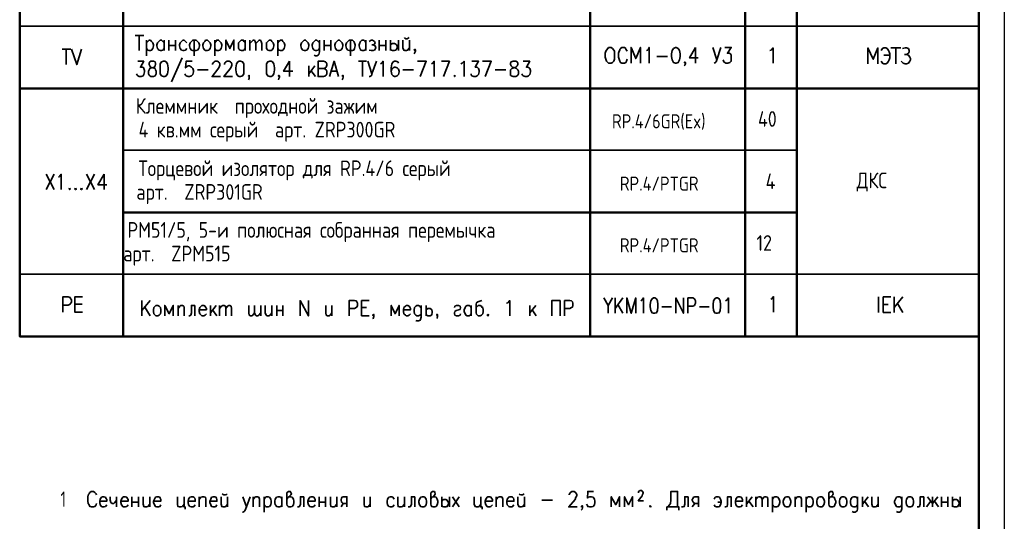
# Model space of a CAD drawing. Extents: x -832 to 0, y 8 to 596.
# Tile 15 of 18: x -189 to 0, y 110 to 206. Entities that reach past the tile are written whole.
import ezdxf

# ---------------------------------------------------------------- set-up
doc = ezdxf.new("R2010")
doc.units = 0
doc.layers.get('0').update_dxf_attribs({"lineweight": 25})
doc.layers.add('Text', color=3, linetype='Continuous')
doc.styles.add('simplex', font='simplex.shx', dxfattribs={"width": 0.9})
doc.styles.add('Style1', font='romans.shx', dxfattribs={"width": 0.8})

msp = doc.modelspace()

# ---------------------------------------------------------------- linework, layer by layer
at = {"color": 0, "lineweight": 25}
msp.add_line((0, 595.55), (0, 7.87), dxfattribs=at)
at = {"color": 0, "lineweight": 50, "flags": 128}
for points in [[(-4.91, 590.63), (-4.91, 12.78)], [(-188.55, 490.94), (-188.55, 145.25)], [(-168.74, 487.01), (-168.74, 145.25)], [(-79.33, 487.01), (-79.33, 145.25)], [(-49.61, 487.01), (-49.61, 145.25)], [(-39.71, 487.01), (-39.71, 145.25)], [(-4.91, 486.25), (-4.91, 145.25)], [(-4.91, 192.75), (-188.55, 192.75), (-4.91, 192.75), (-188.55, 192.75)], [(-39.71, 169), (-168.74, 169), (-39.71, 169), (-168.74, 169)], [(-4.91, 145.25), (-188.55, 145.25), (-4.91, 145.25), (-188.55, 145.25)]]:
    msp.add_lwpolyline(points, dxfattribs=at)
at = {"color": 0, "lineweight": 25, "flags": 128}
for points in [[(-4.91, 204.69), (-188.55, 204.69), (-4.91, 204.69), (-188.55, 204.69)], [(-4.91, 192.75), (-188.55, 192.75), (-4.91, 192.75), (-188.55, 192.75)], [(-39.71, 180.94), (-168.74, 180.94), (-39.71, 180.94), (-168.74, 180.94)], [(-39.71, 169), (-168.74, 169), (-39.71, 169), (-168.74, 169)], [(-4.91, 157.19), (-188.55, 157.19), (-4.91, 157.19), (-188.55, 157.19)], [(-4.91, 145.25), (-188.55, 145.25), (-4.91, 145.25), (-188.55, 145.25)]]:
    msp.add_lwpolyline(points, dxfattribs=at)
at = {"color": 0, "lineweight": 35, "flags": 128}
for points in [[(-166.45, 202.91), (-164.8, 202.91)], [(-165.69, 202.91), (-165.69, 199.99)], [(-164.3, 202.02), (-164.3, 198.97)], [(-164.3, 201.51), (-164.04, 201.77), (-163.79, 202.02), (-163.53, 202.02), (-163.28, 201.77), (-163.03, 201.51), (-162.9, 201.13), (-162.9, 200.88), (-163.03, 200.37), (-163.28, 200.11), (-163.53, 199.99), (-163.79, 199.99), (-164.04, 200.11), (-164.3, 200.37)], [(-160.87, 200.37), (-161.12, 200.11), (-161.37, 199.99), (-161.63, 199.99), (-161.88, 200.11), (-162.01, 200.24), (-162.14, 200.37), (-162.26, 200.88), (-162.26, 201.13), (-162.14, 201.51), (-161.88, 201.77), (-161.63, 202.02), (-161.37, 202.02), (-161.12, 201.77), (-160.87, 201.51)], [(-160.87, 202.02), (-160.87, 199.99)], [(-159.98, 202.02), (-159.98, 199.99)], [(-158.71, 202.02), (-158.71, 199.99)], [(-156.55, 201.51), (-156.8, 201.77), (-157.06, 202.02), (-157.31, 202.02), (-157.56, 201.77), (-157.82, 201.51), (-157.95, 201.13), (-157.95, 200.88), (-157.82, 200.37), (-157.56, 200.11), (-157.31, 199.99), (-157.06, 199.99), (-156.8, 200.11), (-156.55, 200.37)], [(-154.77, 202.02), (-155.41, 202.02), (-155.66, 201.77), (-155.91, 201.51), (-156.04, 201.13), (-156.04, 200.88), (-155.91, 200.37), (-155.66, 200.11), (-155.41, 199.99), (-154.77, 199.99), (-154.52, 200.11), (-154.26, 200.37), (-154.14, 200.88), (-154.14, 201.13), (-154.26, 201.51), (-154.52, 201.77), (-154.77, 202.02)], [(-155.15, 202.02), (-155.15, 198.97)], [(-152.99, 202.02), (-152.61, 202.02), (-152.36, 201.77), (-152.1, 201.51), (-151.98, 201.13), (-151.98, 200.88), (-152.1, 200.37), (-152.36, 200.11), (-152.61, 199.99), (-152.99, 199.99), (-153.12, 200.11), (-153.37, 200.37), (-153.5, 200.88), (-153.5, 201.13), (-153.37, 201.51), (-153.12, 201.77), (-152.99, 202.02)], [(-151.21, 202.02), (-151.21, 198.97)], [(-151.21, 201.51), (-150.96, 201.77), (-150.83, 202.02), (-150.45, 202.02), (-150.2, 201.77), (-149.94, 201.51), (-149.82, 201.13), (-149.82, 200.88), (-149.94, 200.37), (-150.2, 200.11), (-150.45, 199.99), (-150.83, 199.99), (-150.96, 200.11), (-151.21, 200.37)], [(-147.53, 199.99), (-147.53, 202.02), (-148.29, 200.37), (-149.06, 202.02), (-149.06, 199.99)], [(-145.37, 200.37), (-145.63, 200.11), (-145.75, 199.99), (-146.13, 199.99), (-146.39, 200.11), (-146.52, 200.24), (-146.64, 200.37), (-146.64, 200.88), (-146.64, 201.13), (-146.64, 201.51), (-146.39, 201.77), (-146.13, 202.02), (-145.75, 202.02), (-145.63, 201.77), (-145.37, 201.51)], [(-145.37, 202.02), (-145.37, 199.99)], [(-144.48, 202.02), (-144.48, 199.99)], [(-144.48, 201.38), (-144.1, 201.77), (-143.85, 202.02), (-143.59, 202.02), (-143.47, 201.77), (-143.34, 201.38), (-143.34, 199.99)], [(-143.34, 201.38), (-142.96, 201.77), (-142.71, 202.02), (-142.45, 202.02), (-142.32, 201.77), (-142.2, 201.38), (-142.2, 199.99)], [(-140.8, 202.02), (-140.42, 202.02), (-140.29, 201.77), (-140.04, 201.51), (-139.91, 201.13), (-139.91, 200.88), (-140.04, 200.37), (-140.29, 200.11), (-140.42, 199.99), (-140.8, 199.99), (-141.05, 200.11), (-141.31, 200.37), (-141.31, 200.88), (-141.31, 201.13), (-141.31, 201.51), (-141.05, 201.77), (-140.8, 202.02)], [(-139.15, 202.02), (-139.15, 198.97)], [(-139.15, 201.51), (-138.9, 201.77), (-138.64, 202.02), (-138.26, 202.02), (-138.13, 201.77), (-137.88, 201.51), (-137.75, 201.13), (-137.75, 200.88), (-137.88, 200.37), (-138.13, 200.11), (-138.26, 199.99), (-138.64, 199.99), (-138.9, 200.11), (-139.15, 200.37)], [(-134.07, 202.02), (-133.82, 202.02), (-133.56, 201.77), (-133.31, 201.51), (-133.18, 201.13), (-133.18, 200.88), (-133.31, 200.37), (-133.56, 200.11), (-133.82, 199.99), (-134.07, 199.99), (-134.32, 200.11), (-134.58, 200.37), (-134.7, 200.88), (-134.7, 201.13), (-134.58, 201.51), (-134.32, 201.77), (-134.07, 202.02)], [(-131.15, 201.51), (-131.28, 201.64), (-131.4, 201.77), (-131.66, 202.02), (-131.91, 202.02), (-132.16, 201.77), (-132.42, 201.51), (-132.55, 201.13), (-132.55, 200.88), (-132.42, 200.37), (-132.16, 200.11), (-131.91, 199.99), (-131.66, 199.99), (-131.4, 200.11), (-131.15, 200.37)], [(-131.15, 202.02), (-131.15, 199.73), (-131.28, 199.23), (-131.4, 199.1), (-131.66, 198.97), (-131.91, 198.97), (-132.16, 199.1)], [(-130.26, 202.02), (-130.26, 199.99)], [(-128.99, 202.02), (-128.99, 199.99)], [(-127.59, 202.02), (-127.34, 202.02), (-127.08, 201.77), (-126.83, 201.51), (-126.7, 201.13), (-126.7, 200.88), (-126.83, 200.37), (-127.08, 200.11), (-127.34, 199.99), (-127.59, 199.99), (-127.85, 200.11), (-128.1, 200.37), (-128.23, 200.88), (-128.23, 201.13), (-128.1, 201.51), (-127.85, 201.77), (-127.59, 202.02)], [(-124.8, 202.02), (-125.43, 202.02), (-125.69, 201.77), (-125.94, 201.51), (-126.07, 201.13), (-126.07, 200.88), (-125.94, 200.37), (-125.69, 200.11), (-125.43, 199.99), (-124.8, 199.99), (-124.54, 200.11), (-124.42, 200.37), (-124.29, 200.88), (-124.29, 201.13), (-124.42, 201.51), (-124.54, 201.77), (-124.8, 202.02)], [(-125.18, 202.02), (-125.18, 198.97)], [(-122.26, 200.37), (-122.39, 200.11), (-122.64, 199.99), (-123.02, 199.99), (-123.27, 200.11), (-123.27, 200.24), (-123.4, 200.37), (-123.53, 200.88), (-123.53, 201.13), (-123.4, 201.51), (-123.27, 201.77), (-123.02, 202.02), (-122.64, 202.02), (-122.39, 201.77), (-122.26, 201.51)], [(-122.26, 202.02), (-122.26, 199.99)], [(-121.62, 201.77), (-121.24, 202.02), (-120.99, 202.02), (-120.61, 201.77), (-120.48, 201.51), (-120.61, 201.26), (-120.86, 201.13), (-121.12, 201.13)], [(-119.72, 202.02), (-119.72, 199.99)], [(-118.45, 202.02), (-118.45, 199.99)], [(-117.56, 202.02), (-117.56, 199.99)], [(-116.04, 202.02), (-116.04, 199.99)], [(-115.15, 202.02), (-115.15, 200.5), (-115.02, 200.11), (-114.77, 199.99), (-114.51, 199.99), (-114.26, 200.11), (-113.88, 200.5)], [(-114.89, 202.53), (-114.77, 202.4), (-114.64, 202.27), (-114.38, 202.27), (-114.13, 202.4), (-114, 202.53)], [(-113.88, 202.02), (-113.88, 199.99)], [(-180.42, 200.24), (-178.77, 200.24)], [(-179.66, 200.24), (-179.66, 197.32)], [(-178.65, 200.24), (-177.63, 197.32), (-176.74, 200.24)], [(-159.98, 201), (-158.71, 201)], [(-130.26, 201), (-128.99, 201)], [(-120.86, 201.13), (-120.61, 201), (-120.48, 200.88), (-120.35, 200.5), (-120.48, 200.24), (-120.61, 200.11), (-120.86, 199.99), (-121.24, 199.99), (-121.62, 200.11)], [(-119.72, 201), (-118.45, 201)], [(-117.56, 201.13), (-117.43, 201.26), (-117.18, 201.38), (-116.92, 201.38), (-116.8, 201.38), (-116.54, 201.26), (-116.42, 201.13), (-116.29, 200.88), (-116.29, 200.5), (-116.42, 200.24), (-116.54, 200.11), (-116.8, 199.99), (-117.18, 199.99), (-117.43, 200.11), (-117.56, 200.24)], [(-112.73, 200.11), (-112.86, 199.99), (-112.99, 200.11), (-112.86, 200.24), (-112.73, 200.11), (-112.73, 199.86), (-112.86, 199.61), (-112.99, 199.35)], [(-75.78, 200.62), (-75.27, 200.62), (-75.01, 200.37), (-74.76, 200.11), (-74.63, 199.86), (-74.63, 199.48), (-74.63, 198.72), (-74.63, 198.34), (-74.76, 197.96), (-75.01, 197.7), (-75.27, 197.57), (-75.78, 197.57), (-75.9, 197.7), (-76.16, 197.96), (-76.28, 198.34), (-76.41, 198.72), (-76.41, 199.48), (-76.28, 199.86), (-76.16, 200.11), (-75.9, 200.37), (-75.78, 200.62)], [(-72.22, 199.86), (-72.35, 200.11), (-72.47, 200.24), (-72.47, 200.37), (-72.73, 200.62), (-73.24, 200.62), (-73.49, 200.37), (-73.62, 200.24), (-73.62, 200.11), (-73.74, 199.86), (-73.87, 199.48), (-73.87, 198.72), (-73.74, 198.34), (-73.62, 197.96), (-73.49, 197.7), (-73.24, 197.57), (-72.73, 197.57), (-72.47, 197.7), (-72.35, 197.96), (-72.22, 198.34)], [(-69.68, 197.57), (-69.68, 200.62), (-70.57, 198.46), (-71.46, 200.62), (-71.46, 197.57)], [(-68.54, 199.99), (-68.28, 200.11), (-68.03, 200.62), (-68.03, 197.57)], [(-62.95, 200.62), (-63.33, 200.37), (-63.58, 199.99), (-63.71, 199.35), (-63.71, 198.84), (-63.58, 198.21), (-63.33, 197.7), (-62.95, 197.57), (-62.82, 197.57), (-62.44, 197.7), (-62.19, 198.21), (-62.06, 198.84), (-62.06, 199.35), (-62.19, 199.99), (-62.44, 200.37), (-62.82, 200.62), (-62.95, 200.62)], [(-59.14, 200.62), (-60.28, 198.59), (-58.63, 198.59)], [(-59.14, 200.62), (-59.14, 197.57)], [(-55.84, 200.62), (-55.08, 198.21)], [(-54.31, 200.62), (-55.08, 198.21), (-55.2, 197.83), (-55.33, 197.7), (-55.58, 197.57)], [(-53.55, 200.62), (-52.28, 200.62), (-53.04, 199.48), (-52.66, 199.48), (-52.41, 199.35), (-52.28, 199.1), (-52.28, 198.72), (-52.28, 198.46), (-52.28, 197.96), (-52.54, 197.7), (-52.92, 197.57), (-53.3, 197.57), (-53.55, 197.7), (-53.68, 197.83), (-53.81, 198.21)], [(-44.92, 199.99), (-44.66, 200.11), (-44.28, 200.5), (-44.28, 197.57)], [(-24.21, 197.45), (-24.21, 200.5), (-25.1, 198.34), (-26.12, 200.5), (-26.12, 197.45)], [(-23.58, 199.99), (-23.33, 200.37), (-23.07, 200.5), (-22.69, 200.5), (-22.44, 200.37), (-22.18, 199.99), (-22.06, 199.73), (-21.93, 199.35), (-21.93, 198.59), (-22.06, 198.21), (-22.18, 197.96), (-22.44, 197.57), (-22.69, 197.45), (-23.07, 197.45), (-23.33, 197.57), (-23.58, 197.96)], [(-19.83, 200.5), (-21.74, 200.5)], [(-20.79, 200.5), (-20.79, 197.45)], [(-19.52, 200.37), (-19.01, 200.5), (-18.75, 200.5), (-18.37, 200.37), (-18.25, 199.99), (-18.25, 199.73), (-18.37, 199.48), (-18.75, 199.23), (-18.37, 199.1), (-18.12, 198.72), (-17.99, 198.46), (-17.99, 198.21), (-18.12, 197.96), (-18.37, 197.57), (-18.75, 197.45), (-19.01, 197.45), (-19.39, 197.57), (-19.77, 197.96)], [(-157.44, 198.59), (-159.47, 194.02)], [(-66.51, 198.84), (-64.47, 198.84)], [(-23.07, 199.1), (-21.93, 199.1)], [(-18.75, 199.23), (-19.13, 199.23)], [(-165.95, 197.96), (-164.8, 197.96), (-165.44, 196.81), (-165.06, 196.81), (-164.8, 196.69), (-164.8, 196.56), (-164.68, 196.18), (-164.68, 195.92), (-164.8, 195.42), (-164.93, 195.16), (-165.31, 195.03), (-165.69, 195.03), (-165.95, 195.16), (-166.07, 195.29), (-166.2, 195.54)], [(-163.41, 197.96), (-163.66, 197.83), (-163.79, 197.57), (-163.79, 197.32), (-163.66, 197.07), (-163.53, 196.81), (-163.03, 196.69), (-162.64, 196.56), (-162.52, 196.3), (-162.39, 196.05), (-162.39, 195.54), (-162.52, 195.29), (-162.64, 195.16), (-162.9, 195.03), (-163.41, 195.03), (-163.66, 195.16), (-163.79, 195.29), (-163.91, 195.54), (-163.91, 196.05), (-163.79, 196.3), (-163.66, 196.56), (-163.28, 196.69), (-162.77, 196.81), (-162.64, 197.07), (-162.52, 197.32), (-162.52, 197.57), (-162.64, 197.83), (-162.9, 197.96), (-163.41, 197.96)], [(-160.99, 197.96), (-161.37, 197.83), (-161.63, 197.45), (-161.63, 196.69), (-161.63, 196.3), (-161.63, 195.54), (-161.37, 195.16), (-160.99, 195.03), (-160.74, 195.03), (-160.49, 195.16), (-160.23, 195.54), (-160.1, 196.3), (-160.1, 196.69), (-160.23, 197.45), (-160.49, 197.83), (-160.74, 197.96), (-160.99, 197.96)], [(-155.53, 197.96), (-156.68, 197.96), (-156.8, 196.69), (-156.68, 196.81), (-156.29, 197.07), (-156.04, 197.07), (-155.66, 196.81), (-155.41, 196.56), (-155.28, 196.18), (-155.28, 195.92), (-155.41, 195.42), (-155.66, 195.16), (-156.04, 195.03), (-156.29, 195.03), (-156.68, 195.16), (-156.8, 195.29), (-156.93, 195.54)], [(-154.52, 196.3), (-152.48, 196.3)], [(-151.6, 197.32), (-151.6, 197.45), (-151.47, 197.7), (-151.34, 197.83), (-151.09, 197.96), (-150.71, 197.96), (-150.45, 197.83), (-150.33, 197.7), (-150.2, 197.45), (-150.2, 197.19), (-150.33, 196.81), (-150.58, 196.43), (-151.72, 195.03), (-150.07, 195.03)], [(-149.31, 197.32), (-149.31, 197.45), (-149.18, 197.7), (-149.06, 197.83), (-148.8, 197.96), (-148.42, 197.96), (-148.17, 197.83), (-148.04, 197.7), (-147.91, 197.45), (-147.91, 197.19), (-148.04, 196.81), (-148.29, 196.43), (-149.44, 195.03), (-147.79, 195.03)], [(-146.52, 197.96), (-146.77, 197.83), (-147.02, 197.45), (-147.15, 196.69), (-147.15, 196.3), (-147.02, 195.54), (-146.77, 195.16), (-146.52, 195.03), (-146.26, 195.03), (-145.88, 195.16), (-145.63, 195.54), (-145.63, 196.3), (-145.63, 196.69), (-145.63, 197.45), (-145.88, 197.83), (-146.26, 197.96), (-146.52, 197.96)], [(-140.67, 197.96), (-141.05, 197.83), (-141.31, 197.45), (-141.31, 196.69), (-141.31, 196.3), (-141.31, 195.54), (-141.05, 195.16), (-140.67, 195.03), (-140.42, 195.03), (-140.17, 195.16), (-139.91, 195.54), (-139.78, 196.3), (-139.78, 196.69), (-139.91, 197.45), (-140.17, 197.83), (-140.42, 197.96), (-140.67, 197.96)], [(-136.86, 197.96), (-138.01, 196.05), (-136.23, 196.05)], [(-136.86, 197.96), (-136.86, 195.03)], [(-133.18, 197.07), (-133.18, 195.03)], [(-132.04, 197.07), (-133.18, 195.54)], [(-132.8, 196.18), (-131.91, 195.03)], [(-130.39, 197.96), (-131.4, 197.96), (-131.4, 195.03), (-130.39, 195.03), (-130.01, 195.16), (-129.88, 195.29), (-129.75, 195.54), (-129.75, 196.05), (-129.88, 196.3), (-130.01, 196.43), (-130.39, 196.56), (-131.4, 196.56)], [(-130.39, 197.96), (-130.01, 197.83), (-129.88, 197.7), (-129.75, 197.45), (-129.75, 197.19), (-129.88, 196.81), (-130.01, 196.69), (-130.39, 196.56)], [(-129.24, 195.03), (-128.35, 197.96), (-127.47, 195.03)], [(-123.66, 197.96), (-122.13, 197.96)], [(-122.89, 197.96), (-122.89, 195.03)], [(-121.88, 197.96), (-121.12, 195.54)], [(-120.23, 197.96), (-121.12, 195.54), (-121.12, 195.29), (-121.24, 195.16), (-121.5, 195.03), (-121.62, 195.03)], [(-119.46, 197.45), (-119.21, 197.57), (-118.96, 197.96), (-118.96, 195.03)], [(-116.04, 197.57), (-116.16, 197.83), (-116.54, 197.96), (-116.8, 197.96), (-117.05, 197.83), (-117.31, 197.45), (-117.43, 196.69), (-117.43, 196.05), (-117.31, 195.42), (-117.05, 195.16), (-116.8, 195.03), (-116.67, 195.03), (-116.29, 195.16), (-116.04, 195.42), (-115.91, 195.92), (-115.91, 196.05), (-116.04, 196.43), (-116.29, 196.69), (-116.67, 196.81), (-116.8, 196.81), (-117.05, 196.69), (-117.31, 196.43), (-117.43, 196.05)], [(-115.15, 196.3), (-113.11, 196.3)], [(-111.84, 195.03), (-110.7, 197.96), (-112.35, 197.96)], [(-109.69, 197.45), (-109.43, 197.57), (-109.18, 197.96), (-109.18, 195.03)], [(-107.4, 195.03), (-106.26, 197.96), (-107.78, 197.96)], [(-104.1, 197.45), (-103.84, 197.57), (-103.46, 197.96), (-103.46, 195.03)], [(-101.94, 197.96), (-100.67, 197.96), (-101.3, 196.81), (-100.92, 196.81), (-100.8, 196.69), (-100.67, 196.56), (-100.54, 196.18), (-100.54, 195.92), (-100.67, 195.42), (-100.92, 195.16), (-101.18, 195.03), (-101.56, 195.03), (-101.94, 195.16), (-102.07, 195.29), (-102.07, 195.54)], [(-99.4, 195.03), (-98.26, 197.96), (-99.91, 197.96)], [(-97.49, 196.3), (-95.46, 196.3)], [(-94.06, 197.96), (-94.45, 197.83), (-94.57, 197.57), (-94.57, 197.32), (-94.45, 197.07), (-94.19, 196.81), (-93.68, 196.69), (-93.43, 196.56), (-93.18, 196.3), (-93.05, 196.05), (-93.05, 195.54), (-93.18, 195.29), (-93.3, 195.16), (-93.56, 195.03), (-94.06, 195.03), (-94.45, 195.16), (-94.57, 195.29), (-94.57, 195.54), (-94.57, 196.05), (-94.57, 196.3), (-94.32, 196.56), (-93.94, 196.69), (-93.56, 196.81), (-93.3, 197.07), (-93.18, 197.32), (-93.18, 197.57), (-93.3, 197.83), (-93.56, 197.96), (-94.06, 197.96)], [(-92.16, 197.96), (-90.89, 197.96), (-91.52, 196.81), (-91.27, 196.81), (-91.02, 196.69), (-90.89, 196.56), (-90.76, 196.18), (-90.76, 195.92), (-90.89, 195.42), (-91.14, 195.16), (-91.4, 195.03), (-91.78, 195.03), (-92.16, 195.16), (-92.29, 195.29), (-92.41, 195.54)], [(-61.04, 197.7), (-61.17, 197.57), (-61.3, 197.7), (-61.17, 197.83), (-61.04, 197.7), (-61.04, 197.45), (-61.17, 197.19), (-61.3, 197.07)], [(-144.61, 195.16), (-144.61, 195.03), (-144.74, 195.16), (-144.61, 195.29), (-144.61, 195.16), (-144.61, 194.91), (-144.61, 194.65), (-144.74, 194.4)], [(-138.77, 195.16), (-138.9, 195.03), (-139.02, 195.16), (-138.9, 195.29), (-138.77, 195.16), (-138.77, 194.91), (-138.9, 194.65), (-139.02, 194.4)], [(-128.86, 196.05), (-127.72, 196.05)], [(-126.58, 195.16), (-126.7, 195.03), (-126.83, 195.16), (-126.7, 195.29), (-126.58, 195.16), (-126.58, 194.91), (-126.7, 194.65), (-126.83, 194.4)], [(-105.24, 195.29), (-105.37, 195.16), (-105.24, 195.03), (-105.24, 195.16), (-105.24, 195.29)], [(-181.95, 176.33), (-183.47, 173.37)], [(-183.47, 176.33), (-181.95, 173.37)], [(-181.1, 175.74), (-180.93, 175.91), (-180.59, 176.33), (-180.59, 173.37)], [(-175.77, 176.33), (-174.24, 173.37)], [(-174.24, 176.33), (-175.77, 173.37)], [(-172.38, 176.33), (-173.57, 174.3), (-171.87, 174.3)], [(-172.38, 176.33), (-172.38, 173.37)], [(-178.99, 173.62), (-179.07, 173.45), (-178.99, 173.37), (-178.9, 173.45), (-178.99, 173.62)], [(-177.88, 173.62), (-177.97, 173.45), (-177.88, 173.37), (-177.72, 173.45), (-177.88, 173.62)], [(-176.7, 173.62), (-176.87, 173.45), (-176.7, 173.37), (-176.61, 173.45), (-176.7, 173.62)], [(-180.26, 149.9), (-180.26, 152.86), (-179.24, 152.86), (-178.9, 152.69), (-178.82, 152.52), (-178.65, 152.27), (-178.65, 151.84), (-178.82, 151.59), (-178.9, 151.42), (-179.24, 151.25), (-180.26, 151.25)], [(-176.53, 152.86), (-177.97, 152.86), (-177.97, 149.9), (-176.53, 149.9)], [(-44.69, 152.39), (-44.52, 152.47), (-44.18, 152.9), (-44.18, 149.93)], [(-24.11, 152.81), (-24.11, 149.85)], [(-23.18, 149.85), (-23.18, 152.81), (-21.74, 152.81)], [(-21.06, 152.81), (-21.06, 149.85)], [(-19.45, 152.81), (-21.06, 150.78)], [(-176.61, 151.42), (-177.97, 151.42)], [(-163.56, 152.13), (-165.17, 150.19)], [(-165.17, 152.13), (-165.17, 149.17)], [(-163.56, 149.17), (-164.57, 150.86)], [(-162.46, 151.2), (-162.12, 151.2), (-161.86, 151.03), (-161.61, 150.78), (-161.53, 150.36), (-161.53, 150.02), (-161.61, 149.59), (-161.86, 149.34), (-162.12, 149.17), (-162.46, 149.17), (-162.63, 149.34), (-162.88, 149.59), (-162.96, 150.02), (-162.96, 150.36), (-162.88, 150.78), (-162.63, 151.03), (-162.46, 151.2)], [(-159.15, 149.17), (-159.15, 151.2), (-159.92, 149.59), (-160.76, 151.2), (-160.76, 149.17)], [(-158.22, 151.2), (-158.22, 149.17)], [(-158.22, 150.61), (-157.88, 151.03), (-157.72, 151.2), (-157.38, 151.2), (-157.12, 151.03), (-157.04, 150.78), (-157.04, 149.17)], [(-155.01, 151.2), (-155.68, 151.2), (-155.68, 149.76), (-155.77, 149.34), (-156.02, 149.17), (-156.19, 149.17)], [(-155.01, 151.2), (-155.01, 149.17)], [(-154.16, 150.36), (-152.8, 150.36), (-152.8, 150.61), (-152.97, 150.86), (-153.06, 151.03), (-153.31, 151.2), (-153.65, 151.2), (-153.82, 151.03), (-154.07, 150.78), (-154.16, 150.36), (-154.16, 150.02), (-154.07, 149.59), (-153.82, 149.34), (-153.65, 149.17), (-153.31, 149.17), (-153.06, 149.34), (-152.8, 149.59)], [(-152.04, 151.2), (-152.04, 149.17)], [(-150.94, 151.2), (-152.04, 149.76)], [(-150.26, 151.2), (-150.26, 149.17)], [(-150.26, 150.61), (-149.93, 151.03), (-149.67, 151.2), (-149.42, 151.2), (-149.16, 151.03), (-149.08, 150.61), (-149.08, 149.17)], [(-149.08, 150.61), (-148.74, 151.03), (-148.49, 151.2), (-148.32, 151.2), (-148.06, 151.03), (-147.98, 150.61), (-147.98, 149.17)], [(-143.58, 149.76), (-143.91, 149.34), (-144.08, 149.17), (-144.34, 149.17), (-144.59, 149.34), (-144.68, 149.76), (-144.68, 151.2)], [(-142.39, 149.76), (-142.73, 149.34), (-142.98, 149.17), (-143.24, 149.17), (-143.41, 149.34), (-143.58, 149.76), (-143.58, 151.2)], [(-142.39, 149.17), (-142.39, 151.2)], [(-141.54, 151.2), (-141.54, 149.76), (-141.37, 149.34), (-141.21, 149.17), (-140.87, 149.17), (-140.61, 149.34), (-140.27, 149.76)], [(-140.27, 151.2), (-140.27, 149.17)], [(-139.34, 151.2), (-139.34, 149.17)], [(-138.16, 151.2), (-138.16, 149.17)], [(-134.86, 149.17), (-134.86, 152.13), (-133.25, 149.17), (-133.25, 152.13)], [(-129.94, 151.2), (-129.94, 149.76), (-129.86, 149.34), (-129.61, 149.17), (-129.27, 149.17), (-129.1, 149.34), (-128.76, 149.76)], [(-128.76, 151.2), (-128.76, 149.17)], [(-125.46, 149.17), (-125.46, 152.13), (-124.44, 152.13), (-124.1, 152.05), (-124.02, 151.88), (-123.85, 151.63), (-123.85, 151.2), (-124.02, 150.86), (-124.1, 150.78), (-124.44, 150.61), (-125.46, 150.61)], [(-123.09, 149.17), (-123.09, 152.13), (-121.65, 152.13)], [(-115.89, 149.17), (-115.89, 151.2), (-116.65, 149.59), (-117.41, 151.2), (-117.41, 149.17)], [(-115.04, 150.36), (-113.69, 150.36), (-113.69, 150.61), (-113.86, 150.86), (-113.94, 151.03), (-114.2, 151.2), (-114.54, 151.2), (-114.7, 151.03), (-114.96, 150.78), (-115.04, 150.36), (-115.04, 150.02), (-114.96, 149.59), (-114.7, 149.34), (-114.54, 149.17), (-114.2, 149.17), (-113.94, 149.34), (-113.69, 149.59)], [(-111.66, 150.78), (-111.83, 150.86), (-111.91, 151.03), (-112.16, 151.2), (-112.5, 151.2), (-112.67, 151.03), (-112.93, 150.78), (-113.01, 150.36), (-113.01, 150.02), (-112.93, 149.59), (-112.67, 149.34), (-112.5, 149.17), (-112.16, 149.17), (-111.91, 149.34), (-111.66, 149.59)], [(-111.66, 151.2), (-111.66, 148.92), (-111.83, 148.49), (-111.91, 148.32), (-112.16, 148.24), (-112.5, 148.24), (-112.67, 148.32)], [(-110.73, 151.2), (-110.73, 149.17)], [(-105.31, 150.78), (-105.22, 151.03), (-104.88, 151.2), (-104.54, 151.2), (-104.21, 151.03), (-104.12, 150.78), (-104.21, 150.44), (-104.46, 150.36), (-104.97, 150.19), (-105.22, 150.02), (-105.31, 149.76), (-105.31, 149.59), (-105.22, 149.34), (-104.88, 149.17), (-104.54, 149.17), (-104.21, 149.34), (-104.12, 149.59)], [(-102.09, 149.59), (-102.26, 149.34), (-102.51, 149.17), (-102.85, 149.17), (-103.11, 149.34), (-103.19, 149.51), (-103.27, 149.59), (-103.44, 150.02), (-103.44, 150.36), (-103.27, 150.78), (-103.11, 151.03), (-102.85, 151.2), (-102.51, 151.2), (-102.26, 151.03), (-102.09, 150.78)], [(-102.09, 151.2), (-102.09, 149.17)], [(-100.06, 152.13), (-100.23, 152.05), (-100.82, 151.88), (-101.07, 151.71), (-101.16, 151.46), (-101.16, 149.76), (-101.07, 149.51), (-100.9, 149.34), (-100.73, 149.17), (-100.4, 149.17), (-100.14, 149.34), (-99.89, 149.59), (-99.8, 150.02), (-99.8, 150.36), (-99.89, 150.78), (-100.06, 150.86), (-100.14, 151.03), (-100.4, 151.2), (-100.73, 151.2), (-100.9, 151.03), (-101.16, 150.78)], [(-95.32, 151.63), (-95.06, 151.71), (-94.72, 152.13), (-94.72, 149.17)], [(-90.83, 151.2), (-90.83, 149.17)], [(-89.73, 151.2), (-90.83, 149.76)], [(-86.68, 149.17), (-86.68, 152.13), (-85.07, 152.13), (-85.07, 149.17)], [(-84.22, 149.17), (-84.22, 152.13), (-83.21, 152.13), (-82.87, 152.05), (-82.7, 151.88), (-82.62, 151.63), (-82.62, 151.2), (-82.7, 150.86), (-82.87, 150.78), (-83.21, 150.61), (-84.22, 150.61)], [(-76.69, 152.64), (-75.84, 151.2), (-75.84, 149.68)], [(-75, 152.64), (-75.84, 151.2)], [(-74.49, 152.64), (-74.49, 149.68)], [(-73.05, 152.64), (-74.49, 150.61)], [(-73.98, 151.37), (-73.05, 149.68)], [(-72.29, 149.68), (-72.29, 152.64), (-71.44, 149.68), (-70.59, 152.64), (-70.59, 149.68)], [(-69.58, 152.05), (-69.41, 152.22), (-69.07, 152.64), (-69.07, 149.68)], [(-67.21, 152.64), (-67.46, 152.47), (-67.71, 152.05), (-67.8, 151.37), (-67.8, 150.95), (-67.71, 150.19), (-67.46, 149.76), (-67.21, 149.68), (-66.95, 149.68), (-66.61, 149.76), (-66.44, 150.19), (-66.36, 150.95), (-66.36, 151.37), (-66.44, 152.05), (-66.61, 152.47), (-66.95, 152.64), (-67.21, 152.64)], [(-65.6, 150.95), (-63.74, 150.95)], [(-62.89, 149.68), (-62.89, 152.64), (-61.45, 149.68), (-61.45, 152.64)], [(-60.6, 149.68), (-60.6, 152.64), (-59.67, 152.64), (-59.33, 152.47), (-59.25, 152.3), (-59.16, 152.05), (-59.16, 151.63), (-59.25, 151.37), (-59.33, 151.2), (-59.67, 151.03), (-60.6, 151.03)], [(-58.4, 150.95), (-56.54, 150.95)], [(-55.18, 152.64), (-55.44, 152.47), (-55.69, 152.05), (-55.78, 151.37), (-55.78, 150.95), (-55.69, 150.19), (-55.44, 149.76), (-55.18, 149.68), (-54.93, 149.68), (-54.59, 149.76), (-54.42, 150.19), (-54.34, 150.95), (-54.34, 151.37), (-54.42, 152.05), (-54.59, 152.47), (-54.93, 152.64), (-55.18, 152.64)], [(-53.41, 152.05), (-53.15, 152.22), (-52.81, 152.64), (-52.81, 149.68)], [(-23.18, 151.37), (-22.25, 151.37)], [(-20.47, 151.54), (-19.45, 149.85)], [(-151.62, 150.36), (-150.77, 149.17)], [(-139.34, 150.19), (-138.16, 150.19)], [(-123.09, 150.78), (-122.16, 150.78)], [(-123.09, 149.17), (-121.65, 149.17)], [(-120.72, 149.34), (-120.8, 149.17), (-120.97, 149.34), (-120.8, 149.51), (-120.72, 149.34), (-120.72, 149.09), (-120.8, 148.75), (-120.97, 148.66)], [(-110.73, 150.36), (-110.64, 150.44), (-110.39, 150.61), (-110.05, 150.61), (-109.96, 150.61), (-109.71, 150.44), (-109.62, 150.36), (-109.54, 150.02), (-109.54, 149.76), (-109.62, 149.51), (-109.71, 149.34), (-109.96, 149.17), (-110.39, 149.17), (-110.64, 149.34), (-110.73, 149.51)], [(-108.52, 149.34), (-108.61, 149.17), (-108.69, 149.34), (-108.61, 149.51), (-108.52, 149.34), (-108.52, 149.09), (-108.61, 148.75), (-108.69, 148.66)], [(-98.87, 149.51), (-99.04, 149.34), (-98.87, 149.17), (-98.79, 149.34), (-98.87, 149.51)], [(-90.41, 150.36), (-89.64, 149.17)], [(-23.18, 149.85), (-21.74, 149.85)], [(-173.82, 114.89), (-173.91, 115.14), (-174.07, 115.31), (-174.16, 115.39), (-174.41, 115.56), (-174.84, 115.56), (-175.09, 115.39), (-175.18, 115.31), (-175.26, 115.14), (-175.43, 114.89), (-175.51, 114.46), (-175.51, 113.7), (-175.43, 113.28), (-175.26, 113.02), (-175.09, 112.68), (-174.84, 112.6), (-174.41, 112.6), (-174.16, 112.68), (-173.91, 113.02), (-173.82, 113.28)], [(-149.78, 115.14), (-149.61, 114.97), (-149.44, 114.89), (-149.18, 114.89), (-148.93, 114.97), (-148.84, 115.14)], [(-137.41, 114.12), (-137.16, 114.46), (-136.99, 114.55), (-136.65, 114.89), (-136.48, 115.14), (-136.65, 115.39), (-136.74, 115.56), (-137.08, 115.56), (-137.33, 115.39), (-137.41, 115.31), (-137.41, 113.11), (-137.33, 112.85), (-137.16, 112.68), (-136.99, 112.6), (-136.65, 112.6), (-136.4, 112.68), (-136.14, 113.02), (-136.06, 113.45), (-136.06, 113.7), (-136.14, 114.12), (-136.4, 114.46), (-136.65, 114.55), (-136.99, 114.55)], [(-109.81, 114.12), (-109.64, 114.46), (-109.39, 114.55), (-109.05, 114.89), (-108.97, 115.14), (-109.05, 115.39), (-109.14, 115.56), (-109.47, 115.56), (-109.73, 115.39), (-109.81, 115.31), (-109.81, 113.11), (-109.73, 112.85), (-109.64, 112.68), (-109.39, 112.6), (-109.05, 112.6), (-108.8, 112.68), (-108.63, 113.02), (-108.46, 113.45), (-108.46, 113.7), (-108.63, 114.12), (-108.8, 114.46), (-109.05, 114.55), (-109.39, 114.55)], [(-92.88, 115.14), (-92.79, 114.97), (-92.54, 114.89), (-92.29, 114.89), (-92.12, 114.97), (-91.95, 115.14)], [(-83.31, 114.89), (-83.31, 114.97), (-83.14, 115.31), (-83.06, 115.39), (-82.8, 115.56), (-82.38, 115.56), (-82.13, 115.39), (-82.04, 115.31), (-81.87, 114.97), (-81.87, 114.72), (-82.04, 114.46), (-82.21, 114.04), (-83.4, 112.6), (-81.79, 112.6)], [(-78.66, 115.56), (-79.76, 115.56), (-79.84, 114.29), (-79.76, 114.46), (-79.42, 114.55), (-79.08, 114.55), (-78.74, 114.46), (-78.49, 114.12), (-78.4, 113.7), (-78.4, 113.45), (-78.49, 113.02), (-78.74, 112.68), (-79.08, 112.6), (-79.42, 112.6), (-79.76, 112.68), (-79.84, 112.85), (-80.01, 113.11)], [(-70.02, 115.31), (-70.02, 115.39), (-70.02, 115.56), (-69.93, 115.65), (-69.77, 115.73), (-69.43, 115.73), (-69.34, 115.65), (-69.26, 115.56), (-69.17, 115.39), (-69.17, 115.22), (-69.26, 114.97), (-69.34, 114.72), (-70.1, 113.78), (-69.09, 113.78)], [(-64.43, 112.6), (-64.09, 113.02), (-63.92, 113.28), (-63.84, 113.87), (-63.84, 115.56), (-62.57, 115.56), (-62.57, 112.6)], [(-33.61, 114.12), (-33.44, 114.46), (-33.19, 114.55), (-32.85, 114.89), (-32.77, 115.14), (-32.85, 115.39), (-32.94, 115.56), (-33.27, 115.56), (-33.53, 115.39), (-33.61, 115.31), (-33.61, 113.11), (-33.53, 112.85), (-33.44, 112.68), (-33.19, 112.6), (-32.85, 112.6), (-32.6, 112.68), (-32.43, 113.02), (-32.26, 113.45), (-32.26, 113.7), (-32.43, 114.12), (-32.6, 114.46), (-32.85, 114.55), (-33.19, 114.55)], [(-173.23, 113.7), (-171.87, 113.7), (-171.87, 114.04), (-172.04, 114.29), (-172.13, 114.46), (-172.38, 114.55), (-172.72, 114.55), (-172.89, 114.46), (-173.14, 114.12), (-173.23, 113.7), (-173.23, 113.45), (-173.14, 113.02), (-172.89, 112.68), (-172.72, 112.6), (-172.38, 112.6), (-172.13, 112.68), (-171.87, 113.02)], [(-171.2, 114.55), (-171.2, 113.87), (-171.11, 113.45), (-170.86, 113.28), (-170.52, 113.28), (-170.35, 113.45), (-170.01, 113.87)], [(-170.01, 114.55), (-170.01, 112.6)], [(-169.16, 113.7), (-167.81, 113.7), (-167.81, 114.04), (-167.98, 114.29), (-168.06, 114.46), (-168.32, 114.55), (-168.66, 114.55), (-168.83, 114.46), (-169.08, 114.12), (-169.16, 113.7), (-169.16, 113.45), (-169.08, 113.02), (-168.83, 112.68), (-168.66, 112.6), (-168.32, 112.6), (-168.06, 112.68), (-167.81, 113.02)], [(-167.05, 114.55), (-167.05, 112.6)], [(-167.05, 113.53), (-165.78, 113.53)], [(-165.78, 114.55), (-165.78, 112.6)], [(-164.93, 114.55), (-164.93, 113.11), (-164.76, 112.68), (-164.59, 112.6), (-164.25, 112.6), (-164, 112.68), (-163.66, 113.11)], [(-163.66, 114.55), (-163.66, 112.6)], [(-162.9, 113.7), (-161.54, 113.7), (-161.54, 114.04), (-161.63, 114.29), (-161.71, 114.46), (-161.97, 114.55), (-162.31, 114.55), (-162.56, 114.46), (-162.73, 114.12), (-162.9, 113.7), (-162.9, 113.45), (-162.73, 113.02), (-162.56, 112.68), (-162.31, 112.6), (-161.97, 112.6), (-161.71, 112.68), (-161.54, 113.02)], [(-158.33, 114.55), (-158.33, 113.11), (-158.24, 112.68), (-157.99, 112.6), (-157.65, 112.6), (-157.4, 112.68), (-157.06, 113.11)], [(-157.06, 114.55), (-157.06, 112.6), (-156.89, 112.6), (-156.89, 112.18)], [(-156.29, 113.7), (-154.94, 113.7), (-154.94, 114.04), (-155.02, 114.29), (-155.19, 114.46), (-155.36, 114.55), (-155.7, 114.55), (-155.96, 114.46), (-156.21, 114.12), (-156.29, 113.7), (-156.29, 113.45), (-156.21, 113.02), (-155.96, 112.68), (-155.7, 112.6), (-155.36, 112.6), (-155.19, 112.68), (-154.94, 113.02)], [(-154.18, 114.55), (-154.18, 112.6)], [(-154.18, 114.04), (-153.84, 114.46), (-153.59, 114.55), (-153.25, 114.55), (-152.99, 114.46), (-152.91, 114.12), (-152.91, 112.6)], [(-152.15, 113.7), (-150.79, 113.7), (-150.79, 114.04), (-150.88, 114.29), (-150.96, 114.46), (-151.21, 114.55), (-151.55, 114.55), (-151.81, 114.46), (-151.98, 114.12), (-152.15, 113.7), (-152.15, 113.45), (-151.98, 113.02), (-151.81, 112.68), (-151.55, 112.6), (-151.21, 112.6), (-150.96, 112.68), (-150.79, 113.02)], [(-149.94, 114.55), (-149.94, 113.11), (-149.86, 112.68), (-149.61, 112.6), (-149.27, 112.6), (-149.1, 112.68), (-148.76, 113.11)], [(-148.76, 114.55), (-148.76, 112.6)], [(-145.8, 114.55), (-145.12, 112.6), (-144.44, 114.55)], [(-143.85, 114.55), (-143.85, 112.6)], [(-143.85, 114.04), (-143.51, 114.46), (-143.34, 114.55), (-143, 114.55), (-142.75, 114.46), (-142.66, 114.12), (-142.66, 112.6)], [(-141.73, 114.55), (-141.73, 111.58)], [(-141.73, 114.12), (-141.48, 114.46), (-141.31, 114.55), (-140.97, 114.55), (-140.72, 114.46), (-140.46, 114.12), (-140.38, 113.7), (-140.38, 113.45), (-140.46, 113.02), (-140.72, 112.68), (-140.97, 112.6), (-141.31, 112.6), (-141.48, 112.68), (-141.73, 113.02)], [(-138.35, 113.02), (-138.51, 112.68), (-138.77, 112.6), (-139.11, 112.6), (-139.36, 112.68), (-139.45, 112.85), (-139.62, 113.02), (-139.7, 113.45), (-139.7, 113.7), (-139.62, 114.12), (-139.36, 114.46), (-139.11, 114.55), (-138.77, 114.55), (-138.51, 114.46), (-138.35, 114.12)], [(-138.35, 114.55), (-138.35, 112.6)], [(-134.11, 114.55), (-134.79, 114.55), (-134.79, 113.11), (-134.96, 112.68), (-135.13, 112.6), (-135.38, 112.6)], [(-134.11, 114.55), (-134.11, 112.6)], [(-133.35, 113.7), (-132, 113.7), (-132, 114.04), (-132.08, 114.29), (-132.25, 114.46), (-132.42, 114.55), (-132.76, 114.55), (-133.01, 114.46), (-133.27, 114.12), (-133.35, 113.7), (-133.35, 113.45), (-133.27, 113.02), (-133.01, 112.68), (-132.76, 112.6), (-132.42, 112.6), (-132.25, 112.68), (-132, 113.02)], [(-131.23, 114.55), (-131.23, 112.6)], [(-131.23, 113.53), (-129.96, 113.53)], [(-129.96, 114.55), (-129.96, 112.6)], [(-129.03, 114.55), (-129.03, 113.11), (-128.95, 112.68), (-128.69, 112.6), (-128.35, 112.6), (-128.19, 112.68), (-127.85, 113.11)], [(-127.85, 114.55), (-127.85, 112.6)], [(-125.9, 112.6), (-125.9, 114.55), (-126.58, 114.55), (-126.83, 114.46), (-126.92, 114.29), (-127, 114.04), (-127, 113.87), (-126.92, 113.53), (-126.83, 113.45), (-126.58, 113.28), (-125.9, 113.28)], [(-127, 112.6), (-126.58, 113.28)], [(-122.6, 114.55), (-122.6, 113.11), (-122.51, 112.68), (-122.26, 112.6), (-121.92, 112.6), (-121.75, 112.68), (-121.41, 113.11)], [(-121.41, 114.55), (-121.41, 112.6)], [(-116.84, 114.12), (-117.09, 114.46), (-117.26, 114.55), (-117.6, 114.55), (-117.86, 114.46), (-118.11, 114.12), (-118.19, 113.7), (-118.19, 113.45), (-118.11, 113.02), (-117.86, 112.68), (-117.6, 112.6), (-117.26, 112.6), (-117.09, 112.68), (-116.84, 113.02)], [(-116.16, 114.55), (-116.16, 113.11), (-116.08, 112.68), (-115.82, 112.6), (-115.49, 112.6), (-115.23, 112.68), (-114.89, 113.11)], [(-114.89, 114.55), (-114.89, 112.6)], [(-112.86, 114.55), (-113.54, 114.55), (-113.54, 113.11), (-113.71, 112.68), (-113.88, 112.6), (-114.13, 112.6)], [(-112.86, 114.55), (-112.86, 112.6)], [(-111.51, 114.55), (-111.17, 114.55), (-111, 114.46), (-110.74, 114.12), (-110.66, 113.7), (-110.66, 113.45), (-110.74, 113.02), (-111, 112.68), (-111.17, 112.6), (-111.51, 112.6), (-111.76, 112.68), (-112.01, 113.02), (-112.1, 113.45), (-112.1, 113.7), (-112.01, 114.12), (-111.76, 114.46), (-111.51, 114.55)], [(-107.7, 114.55), (-107.7, 112.6)], [(-107.7, 113.7), (-107.61, 113.87), (-107.36, 114.04), (-107.02, 114.04), (-106.93, 114.04), (-106.68, 113.87), (-106.6, 113.7), (-106.43, 113.45), (-106.43, 113.11), (-106.6, 112.85), (-106.68, 112.68), (-106.93, 112.6), (-107.36, 112.6), (-107.61, 112.68), (-107.7, 112.85)], [(-106.26, 114.55), (-106.26, 112.6)], [(-105.66, 114.55), (-104.39, 112.6)], [(-104.39, 114.55), (-105.66, 112.6)], [(-101.52, 114.55), (-101.52, 113.11), (-101.35, 112.68), (-101.09, 112.6), (-100.75, 112.6), (-100.58, 112.68), (-100.25, 113.11)], [(-100.25, 114.55), (-100.25, 112.6), (-99.99, 112.6), (-99.99, 112.18)], [(-99.4, 113.7), (-98.04, 113.7), (-98.04, 114.04), (-98.21, 114.29), (-98.3, 114.46), (-98.55, 114.55), (-98.89, 114.55), (-99.06, 114.46), (-99.31, 114.12), (-99.4, 113.7), (-99.4, 113.45), (-99.31, 113.02), (-99.06, 112.68), (-98.89, 112.6), (-98.55, 112.6), (-98.3, 112.68), (-98.04, 113.02)], [(-97.28, 114.55), (-97.28, 112.6)], [(-97.28, 114.04), (-96.94, 114.46), (-96.69, 114.55), (-96.35, 114.55), (-96.18, 114.46), (-96.01, 114.12), (-96.01, 112.6)], [(-95.25, 113.7), (-93.9, 113.7), (-93.9, 114.04), (-93.98, 114.29), (-94.15, 114.46), (-94.32, 114.55), (-94.66, 114.55), (-94.91, 114.46), (-95.17, 114.12), (-95.25, 113.7), (-95.25, 113.45), (-95.17, 113.02), (-94.91, 112.68), (-94.66, 112.6), (-94.32, 112.6), (-94.15, 112.68), (-93.9, 113.02)], [(-93.13, 114.55), (-93.13, 113.11), (-92.96, 112.68), (-92.79, 112.6), (-92.46, 112.6), (-92.2, 112.68), (-91.86, 113.11)], [(-91.86, 114.55), (-91.86, 112.6)], [(-88.56, 113.87), (-86.53, 113.87)], [(-73.66, 112.6), (-73.66, 114.55), (-74.42, 113.02), (-75.27, 114.55), (-75.27, 112.6)], [(-71.2, 112.6), (-71.2, 114.55), (-71.97, 113.02), (-72.73, 114.55), (-72.73, 112.6)], [(-60.54, 114.55), (-61.21, 114.55), (-61.21, 113.11), (-61.3, 112.68), (-61.55, 112.6), (-61.81, 112.6)], [(-60.54, 114.55), (-60.54, 112.6)], [(-58.59, 112.6), (-58.59, 114.55), (-59.27, 114.55), (-59.52, 114.46), (-59.61, 114.29), (-59.77, 114.04), (-59.77, 113.87), (-59.61, 113.53), (-59.52, 113.45), (-59.27, 113.28), (-58.59, 113.28)], [(-59.77, 112.6), (-59.27, 113.28)], [(-55.54, 114.12), (-55.37, 114.46), (-55.12, 114.55), (-54.78, 114.55), (-54.53, 114.46), (-54.36, 114.12), (-54.19, 113.7), (-54.19, 113.45), (-54.36, 113.02), (-54.53, 112.68), (-54.78, 112.6), (-55.12, 112.6), (-55.37, 112.68), (-55.54, 113.02)], [(-54.19, 113.53), (-54.86, 113.53)], [(-52.32, 114.55), (-53, 114.55), (-53, 113.11), (-53.09, 112.68), (-53.34, 112.6), (-53.51, 112.6)], [(-52.32, 114.55), (-52.32, 112.6)], [(-51.48, 113.7), (-50.12, 113.7), (-50.12, 114.04), (-50.29, 114.29), (-50.38, 114.46), (-50.63, 114.55), (-50.97, 114.55), (-51.14, 114.46), (-51.39, 114.12), (-51.48, 113.7), (-51.48, 113.45), (-51.39, 113.02), (-51.14, 112.68), (-50.97, 112.6), (-50.63, 112.6), (-50.38, 112.68), (-50.12, 113.02)], [(-49.36, 114.55), (-49.36, 112.6)], [(-48.26, 114.55), (-49.36, 113.11)], [(-48.94, 113.7), (-48.09, 112.6)], [(-47.58, 114.55), (-47.58, 112.6)], [(-47.58, 114.04), (-47.24, 114.46), (-46.99, 114.55), (-46.74, 114.55), (-46.57, 114.46), (-46.4, 114.04), (-46.4, 112.6)], [(-46.4, 114.04), (-46.06, 114.46), (-45.89, 114.55), (-45.64, 114.55), (-45.38, 114.46), (-45.3, 114.04), (-45.3, 112.6)], [(-44.37, 114.55), (-44.37, 111.58)], [(-44.37, 114.12), (-44.11, 114.46), (-43.94, 114.55), (-43.6, 114.55), (-43.35, 114.46), (-43.1, 114.12), (-43.01, 113.7), (-43.01, 113.45), (-43.1, 113.02), (-43.35, 112.68), (-43.6, 112.6), (-43.94, 112.6), (-44.11, 112.68), (-44.37, 113.02)], [(-41.74, 114.55), (-41.4, 114.55), (-41.23, 114.46), (-40.98, 114.12), (-40.89, 113.7), (-40.89, 113.45), (-40.98, 113.02), (-41.23, 112.68), (-41.4, 112.6), (-41.74, 112.6), (-41.99, 112.68), (-42.25, 113.02), (-42.33, 113.45), (-42.33, 113.7), (-42.25, 114.12), (-41.99, 114.46), (-41.74, 114.55)], [(-40.05, 114.55), (-40.05, 112.6)], [(-40.05, 114.04), (-39.71, 114.46), (-39.54, 114.55), (-39.2, 114.55), (-38.95, 114.46), (-38.86, 114.12), (-38.86, 112.6)], [(-37.93, 114.55), (-37.93, 111.58)], [(-37.93, 114.12), (-37.68, 114.46), (-37.51, 114.55), (-37.17, 114.55), (-36.91, 114.46), (-36.66, 114.12), (-36.58, 113.7), (-36.58, 113.45), (-36.66, 113.02), (-36.91, 112.68), (-37.17, 112.6), (-37.51, 112.6), (-37.68, 112.68), (-37.93, 113.02)], [(-35.31, 114.55), (-34.97, 114.55), (-34.8, 114.46), (-34.54, 114.12), (-34.46, 113.7), (-34.46, 113.45), (-34.54, 113.02), (-34.8, 112.68), (-34.97, 112.6), (-35.31, 112.6), (-35.56, 112.68), (-35.81, 113.02), (-35.9, 113.45), (-35.9, 113.7), (-35.81, 114.12), (-35.56, 114.46), (-35.31, 114.55)], [(-31.07, 114.55), (-30.73, 114.55), (-30.48, 114.46), (-30.23, 114.12), (-30.14, 113.7), (-30.14, 113.45), (-30.23, 113.02), (-30.48, 112.68), (-30.73, 112.6), (-31.07, 112.6), (-31.24, 112.68), (-31.5, 113.02), (-31.58, 113.45), (-31.58, 113.7), (-31.5, 114.12), (-31.24, 114.46), (-31.07, 114.55)], [(-28.11, 114.12), (-28.19, 114.29), (-28.36, 114.46), (-28.53, 114.55), (-28.87, 114.55), (-29.13, 114.46), (-29.38, 114.12), (-29.46, 113.7), (-29.46, 113.45), (-29.38, 113.02), (-29.13, 112.68), (-28.87, 112.6), (-28.53, 112.6), (-28.36, 112.68), (-28.11, 113.02)], [(-28.11, 114.55), (-28.11, 112.26), (-28.19, 111.84), (-28.36, 111.75), (-28.53, 111.58), (-28.87, 111.58), (-29.13, 111.75)], [(-27.18, 114.55), (-27.18, 112.6)], [(-26.08, 114.55), (-27.18, 113.11)], [(-26.75, 113.7), (-25.99, 112.6)], [(-25.4, 114.55), (-25.4, 113.11), (-25.23, 112.68), (-25.06, 112.6), (-24.72, 112.6), (-24.47, 112.68), (-24.13, 113.11)], [(-24.13, 114.55), (-24.13, 112.6)], [(-19.64, 114.12), (-19.73, 114.29), (-19.81, 114.46), (-20.07, 114.55), (-20.4, 114.55), (-20.66, 114.46), (-20.83, 114.12), (-21, 113.7), (-21, 113.45), (-20.83, 113.02), (-20.66, 112.68), (-20.4, 112.6), (-20.07, 112.6), (-19.81, 112.68), (-19.64, 113.02)], [(-19.64, 114.55), (-19.64, 112.26), (-19.73, 111.84), (-19.81, 111.75), (-20.07, 111.58), (-20.4, 111.58), (-20.66, 111.75)], [(-18.29, 114.55), (-17.95, 114.55), (-17.7, 114.46), (-17.44, 114.12), (-17.36, 113.7), (-17.36, 113.45), (-17.44, 113.02), (-17.7, 112.68), (-17.95, 112.6), (-18.29, 112.6), (-18.46, 112.68), (-18.71, 113.02), (-18.8, 113.45), (-18.8, 113.7), (-18.71, 114.12), (-18.46, 114.46), (-18.29, 114.55)], [(-15.41, 114.55), (-16.09, 114.55), (-16.09, 113.11), (-16.26, 112.68), (-16.43, 112.6), (-16.68, 112.6)], [(-15.41, 114.55), (-15.41, 112.6)], [(-14.9, 112.6), (-14.05, 113.7)], [(-12.7, 114.55), (-13.72, 113.28), (-14.73, 114.55)], [(-13.72, 114.55), (-13.72, 112.6)], [(-13.38, 113.7), (-12.62, 112.6)], [(-12.02, 114.55), (-12.02, 112.6)], [(-12.02, 113.53), (-10.84, 113.53)], [(-10.84, 114.55), (-10.84, 112.6)], [(-9.91, 114.55), (-9.91, 112.6)], [(-9.91, 113.7), (-9.82, 113.87), (-9.57, 114.04), (-9.23, 114.04), (-9.14, 114.04), (-8.89, 113.87), (-8.81, 113.7), (-8.64, 113.45), (-8.64, 113.11), (-8.81, 112.85), (-8.89, 112.68), (-9.14, 112.6), (-9.57, 112.6), (-9.82, 112.68), (-9.91, 112.85)], [(-8.47, 114.55), (-8.47, 112.6)], [(-145.12, 112.6), (-145.37, 112.01), (-145.54, 111.75), (-145.8, 111.58), (-145.88, 111.58)], [(-80.77, 112.68), (-80.86, 112.6), (-81.03, 112.68), (-80.86, 112.85), (-80.77, 112.68), (-80.77, 112.43), (-80.86, 112.18), (-81.03, 112.01)], [(-67.82, 112.85), (-67.9, 112.68), (-67.82, 112.6), (-67.65, 112.68), (-67.82, 112.85)], [(-62.31, 112.01), (-62.31, 112.6), (-64.6, 112.6), (-64.6, 112.01)]]:
    msp.add_lwpolyline(points, dxfattribs=at)

# ---------------------------------------------------------------- texts
at = {"color": 0, "lineweight": 35, "style": 'simplex', "width": 0.7}
msp.add_text('1', height=2.95, dxfattribs=at).set_placement((-180.75, 112.62))
at = {"layer": 'Text', "style": 'Style1', "width": 0.8}
for s, height, p in [(' Клеммник  проходной зажим ', 3, (-167.92, 187.9)), ('4 кв.мм серый  арт. ZRP300GR', 3, (-165.79, 183.36)), ('RP.4/6GR(Ex)', 2.7, (-75.13, 185.11)), ('40', 3, (-47.17, 185.4)), ('Торцевой изолятор для RP.4/6 серый ', 3, (-165.81, 175.96)), ('RP.4/PTGR', 2.7, (-73.63, 173.17)), ('4', 3, (-45.71, 173.46)), ('ДКС', 3, (-28.28, 173.64)), ('арт.  ZRP301GR', 3, (-166.21, 171.43)), ('PM51/5, 5-и полюсная собранная перемычка', 3, (-167.92, 164.15)), ('RP.4/PTGR', 2.7, (-73.63, 161.36)), ('12', 3, (-47.45, 161.65)), (' арт.  ZPM515', 3, (-170.31, 159.62))]:
    msp.add_text(s, height=height, dxfattribs=at).set_placement(p)

doc.saveas('drawing.dxf')
